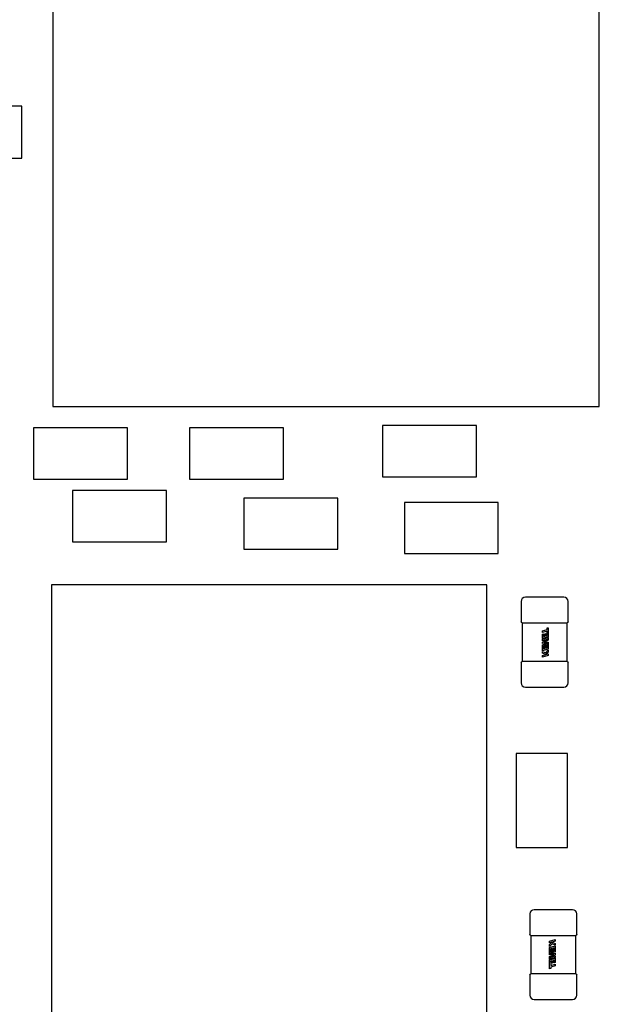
# Model space of a CAD drawing. Header units: millimetres. Extents: x 4 to 585, y 130 to 416.
# Tile 40 of 100: x 356.61 to 363.41, y 159.86 to 171.39. Entities that reach past the tile are written whole.
import ezdxf

# ---------------------------------------------------------------- set-up
doc = ezdxf.new("R2010")
doc.units = ezdxf.units.MM
doc.header["$LTSCALE"] = 0.75
doc.layers.add('Dimensions', color=7, linetype='Continuous', lineweight=13)
doc.layers.add('Visible', color=7, linetype='Continuous', lineweight=25)
doc.styles.get("Standard").update_dxf_attribs({"font": 'cour.ttf'})
doc.dimstyles.new('ISO-25', dxfattribs={"dimtxt": 2.5, "dimasz": 2.5, "dimexe": 1.5, "dimexo": 1.5, "dimgap": 1, "dimtad": 1, "dimdec": 1, "dimdsep": 46, "dimtxsty": 'Standard', "dimcen": 0, "dimclrd": 256, "dimclre": 256, "dimclrt": 256, "dimazin": 2, "dimtp": 0.1, "dimtm": 0.1, "dimtfac": 0.72, "dimtdec": 1, "dimtmove": 0, "dimatfit": 3, "dimfxl": 1, "dimarcsym": 0})

# ---------------------------------------------------------------- blocks, each defined once
blk = doc.blocks.new('*D66')
at = {"layer": 'Defpoints', "color": 0, "transparency": 16777216}
for p in [(365.906998, 168.828999), (374.653969, 168.828999)]:
    blk.add_point(p, dxfattribs=at)
at = {"layer": 'Dimensions', "lineweight": -2, "transparency": 16777216}
blk.add_line((367.406998, 168.828999), (385.303542, 168.828999), dxfattribs=at)
at = {"layer": 'Dimensions', "transparency": 16777216, "insert": (380.478756, 171.233913), "char_height": 2.5, "attachment_point": 5}
blk.add_mtext('20.1', dxfattribs=at)
blk = doc.blocks.new('*D67')
at = {"layer": 'Defpoints', "color": 0, "transparency": 16777216}
for p in [(365.906998, 184.577273), (365.906998, 168.828999)]:
    blk.add_point(p, dxfattribs=at)
at = {"layer": 'Dimensions', "lineweight": -2, "transparency": 16777216}
blk.add_line((365.906998, 170.328999), (365.906998, 195.096504), dxfattribs=at)
at = {"layer": 'Dimensions', "transparency": 16777216, "insert": (363.502084, 190.336888), "char_height": 2.5, "attachment_point": 5, "rotation": 90}
blk.add_mtext('46.7', dxfattribs=at)
blk = doc.blocks.new('*D69')
at = {"layer": 'Defpoints', "color": 0, "transparency": 16777216}
for p in [(352.154398, 178.958599), (374.653969, 178.958599)]:
    blk.add_point(p, dxfattribs=at)
at = {"layer": 'Dimensions', "lineweight": -2, "transparency": 16777216}
blk.add_line((353.654398, 178.958599), (385.305679, 178.958599), dxfattribs=at)
at = {"layer": 'Dimensions', "transparency": 16777216, "insert": (380.479824, 181.363513), "char_height": 2.5, "attachment_point": 5}
blk.add_mtext('30.3', dxfattribs=at)

msp = doc.modelspace()

# ---------------------------------------------------------------- linework, layer by layer
at = {"layer": 'Visible'}
for p, q in [((356.997, 171.963, 2.355), (356.997, 166.863, 2.355)), ((363.397, 166.863, 2.355), (363.397, 171.963, 2.355)), ((356.636, 170.378, 1.542), (356.026, 170.378, 1.542)), ((356.636, 169.769, 1.542), (356.636, 170.378, 1.542)), ((356.026, 169.769, 1.542), (356.636, 169.769, 1.542)), ((356.997, 166.863, 2.355), (363.397, 166.863, 2.355)), ((357.872, 166.614, 2.105), (356.772, 166.614, 2.105)), ((356.772, 166.614, 2.105), (356.772, 166.014, 2.105)), ((357.872, 166.014, 2.105), (357.872, 166.614, 2.105)), ((359.701, 166.614, 2.105), (358.601, 166.614, 2.105)), ((358.601, 166.614, 2.105), (358.601, 166.014, 2.105)), ((359.701, 166.014, 2.105), (359.701, 166.614, 2.105)), ((361.961, 166.64, 2.105), (360.861, 166.64, 2.105)), ((360.861, 166.64, 2.105), (360.861, 166.04, 2.105)), ((361.961, 166.04, 2.105), (361.961, 166.64, 2.105)), ((356.772, 166.014, 2.105), (357.872, 166.014, 2.105)), ((358.601, 166.014, 2.105), (359.701, 166.014, 2.105)), ((360.861, 166.04, 2.105), (361.961, 166.04, 2.105)), ((358.329, 165.878, 2.105), (357.229, 165.878, 2.105)), ((357.229, 165.878, 2.105), (357.229, 165.278, 2.105)), ((358.329, 165.278, 2.105), (358.329, 165.878, 2.105)), ((360.336, 165.791, 2.105), (359.236, 165.791, 2.105)), ((359.236, 165.791, 2.105), (359.236, 165.191, 2.105)), ((360.336, 165.191, 2.105), (360.336, 165.791, 2.105)), ((362.215, 165.741, 2.105), (361.115, 165.741, 2.105)), ((361.115, 165.741, 2.105), (361.115, 165.141, 2.105)), ((362.215, 165.141, 2.105), (362.215, 165.741, 2.105)), ((357.229, 165.278, 2.105), (358.329, 165.278, 2.105)), ((359.236, 165.191, 2.105), (360.336, 165.191, 2.105)), ((361.115, 165.141, 2.105), (362.215, 165.141, 2.105)), ((362.082, 164.775, 2.155), (356.982, 164.775, 2.155)), ((356.982, 164.775, 2.155), (356.982, 159.675, 2.155)), ((362.082, 159.675, 2.155), (362.082, 164.775, 2.155)), ((362.982, 164.629, 2.055), (362.532, 164.629, 2.055)), ((362.482, 164.579, 2.055), (362.482, 164.341, 2.055)), ((363.032, 164.341, 2.055), (363.032, 164.579, 2.055)), ((362.493, 164.329, 2.043), (362.493, 163.879, 2.043)), ((362.532, 164.329, 2.093), (362.533, 164.329, 2.093)), ((362.543, 164.329, 2.094), (362.971, 164.329, 2.094)), ((362.788, 164.27, 2.096), (362.801, 164.273, 2.096)), ((362.788, 164.251, 2.096), (362.788, 164.27, 2.096)), ((362.801, 164.273, 2.096), (362.801, 164.165, 2.096)), ((362.981, 164.329, 2.093), (362.982, 164.329, 2.093)), ((363.021, 163.879, 2.043), (363.021, 164.329, 2.043)), ((362.733, 164.236, 2.096), (362.788, 164.251, 2.096)), ((362.733, 164.216, 2.096), (362.733, 164.236, 2.096)), ((362.788, 164.232, 2.096), (362.733, 164.216, 2.096)), ((362.733, 164.197, 2.096), (362.746, 164.2, 2.096)), ((362.733, 164.146, 2.096), (362.733, 164.197, 2.096)), ((362.801, 164.165, 2.096), (362.733, 164.146, 2.096)), ((362.733, 164.138, 2.096), (362.801, 164.157, 2.096)), ((362.794, 164.138, 2.096), (362.733, 164.121, 2.096)), ((362.733, 164.106, 2.096), (362.794, 164.138, 2.096)), ((362.746, 164.2, 2.096), (362.746, 164.169, 2.096)), ((362.746, 164.169, 2.096), (362.763, 164.173, 2.096)), ((362.763, 164.202, 2.096), (362.775, 164.206, 2.096)), ((362.763, 164.173, 2.096), (362.763, 164.202, 2.096)), ((362.775, 164.206, 2.096), (362.775, 164.177, 2.096)), ((362.775, 164.177, 2.096), (362.788, 164.181, 2.096)), ((362.788, 164.212, 2.096), (362.788, 164.232, 2.096)), ((362.788, 164.181, 2.096), (362.788, 164.212, 2.096)), ((362.801, 164.157, 2.096), (362.801, 164.128, 2.096)), ((362.733, 164.121, 2.096), (362.733, 164.138, 2.096)), ((362.733, 164.088, 2.096), (362.733, 164.106, 2.096)), ((362.793, 164.092, 2.096), (362.733, 164.088, 2.096)), ((362.733, 164.074, 2.096), (362.793, 164.092, 2.096)), ((362.733, 164.002, 2.096), (362.733, 164.074, 2.096)), ((362.801, 164.078, 2.096), (362.746, 164.062, 2.096)), ((362.746, 164.062, 2.096), (362.746, 164.025, 2.096)), ((362.746, 164.025, 2.096), (362.763, 164.029, 2.096)), ((362.801, 164.128, 2.096), (362.753, 164.103, 2.096)), ((362.753, 164.103, 2.096), (362.801, 164.106, 2.096)), ((362.763, 164.058, 2.096), (362.775, 164.062, 2.096)), ((362.763, 164.029, 2.096), (362.763, 164.058, 2.096)), ((362.775, 164.062, 2.096), (362.775, 164.033, 2.096)), ((362.775, 164.033, 2.096), (362.788, 164.037, 2.096)), ((362.788, 164.067, 2.096), (362.801, 164.071, 2.096)), ((362.788, 164.037, 2.096), (362.788, 164.067, 2.096)), ((362.801, 164.106, 2.096), (362.801, 164.078, 2.096)), ((362.801, 164.071, 2.096), (362.801, 164.021, 2.096)), ((362.801, 164.021, 2.096), (362.733, 164.002, 2.096)), ((362.733, 163.994, 2.096), (362.77, 163.979, 2.096)), ((362.733, 163.974, 2.096), (362.733, 163.994, 2.096)), ((362.77, 163.959, 2.096), (362.733, 163.974, 2.096)), ((362.733, 163.949, 2.096), (362.77, 163.959, 2.096)), ((362.801, 163.949, 2.096), (362.733, 163.929, 2.096)), ((362.733, 163.929, 2.096), (362.733, 163.949, 2.096)), ((362.77, 163.979, 2.096), (362.801, 164.01, 2.096)), ((362.801, 163.988, 2.096), (362.772, 163.96, 2.096)), ((362.772, 163.96, 2.096), (362.801, 163.968, 2.096)), ((362.801, 164.01, 2.096), (362.801, 163.988, 2.096)), ((362.801, 163.968, 2.096), (362.801, 163.949, 2.096)), ((362.482, 163.867, 2.055), (362.482, 163.629, 2.055)), ((362.533, 163.879, 2.093), (362.532, 163.879, 2.093)), ((362.971, 163.879, 2.094), (362.543, 163.879, 2.094)), ((362.982, 163.879, 2.093), (362.981, 163.879, 2.093)), ((363.032, 163.629, 2.055), (363.032, 163.867, 2.055)), ((362.532, 163.579, 2.055), (362.982, 163.579, 2.055)), ((363.024, 162.8, 2.105), (362.424, 162.8, 2.105)), ((362.424, 162.8, 2.105), (362.424, 161.7, 2.105)), ((363.024, 161.7, 2.105), (363.024, 162.8, 2.105)), ((362.424, 161.7, 2.105), (363.024, 161.7, 2.105)), ((362.584, 160.922, 2.055), (362.584, 160.684, 2.055)), ((363.084, 160.972, 2.055), (362.634, 160.972, 2.055)), ((363.134, 160.684, 2.055), (363.134, 160.922, 2.055)), ((362.595, 160.672, 2.043), (362.595, 160.222, 2.043)), ((362.634, 160.672, 2.093), (362.635, 160.672, 2.093)), ((362.645, 160.672, 2.094), (363.073, 160.672, 2.094)), ((362.816, 160.602, 2.096), (362.883, 160.622, 2.096)), ((362.816, 160.583, 2.096), (362.816, 160.602, 2.096)), ((362.844, 160.591, 2.096), (362.816, 160.583, 2.096)), ((362.816, 160.563, 2.096), (362.844, 160.591, 2.096)), ((362.846, 160.572, 2.096), (362.816, 160.541, 2.096)), ((362.883, 160.603, 2.096), (362.846, 160.592, 2.096)), ((362.846, 160.592, 2.096), (362.883, 160.577, 2.096)), ((362.883, 160.557, 2.096), (362.846, 160.572, 2.096)), ((362.883, 160.622, 2.096), (362.883, 160.603, 2.096)), ((362.883, 160.577, 2.096), (362.883, 160.557, 2.096)), ((363.083, 160.672, 2.093), (363.084, 160.672, 2.093)), ((363.123, 160.222, 2.043), (363.123, 160.672, 2.043)), ((362.816, 160.541, 2.096), (362.816, 160.563, 2.096)), ((362.816, 160.53, 2.096), (362.883, 160.549, 2.096)), ((362.816, 160.48, 2.096), (362.816, 160.53, 2.096)), ((362.816, 160.474, 2.096), (362.87, 160.489, 2.096)), ((362.828, 160.484, 2.096), (362.816, 160.48, 2.096)), ((362.816, 160.445, 2.096), (362.816, 160.474, 2.096)), ((362.883, 160.477, 2.096), (362.823, 160.46, 2.096)), ((362.823, 160.46, 2.096), (362.883, 160.463, 2.096)), ((362.841, 160.518, 2.096), (362.828, 160.515, 2.096)), ((362.828, 160.515, 2.096), (362.828, 160.484, 2.096)), ((362.841, 160.489, 2.096), (362.841, 160.518, 2.096)), ((362.853, 160.493, 2.096), (362.841, 160.489, 2.096)), ((362.87, 160.527, 2.096), (362.853, 160.522, 2.096)), ((362.853, 160.522, 2.096), (362.853, 160.493, 2.096)), ((362.87, 160.489, 2.096), (362.87, 160.527, 2.096)), ((362.883, 160.549, 2.096), (362.883, 160.477, 2.096)), ((362.883, 160.463, 2.096), (362.883, 160.445, 2.096)), ((362.864, 160.448, 2.096), (362.816, 160.445, 2.096)), ((362.816, 160.424, 2.096), (362.864, 160.448, 2.096)), ((362.816, 160.394, 2.096), (362.816, 160.424, 2.096)), ((362.883, 160.413, 2.096), (362.816, 160.394, 2.096)), ((362.816, 160.386, 2.096), (362.883, 160.405, 2.096)), ((362.816, 160.278, 2.096), (362.816, 160.386, 2.096)), ((362.883, 160.445, 2.096), (362.823, 160.413, 2.096)), ((362.823, 160.413, 2.096), (362.883, 160.431, 2.096)), ((362.841, 160.374, 2.096), (362.828, 160.371, 2.096)), ((362.828, 160.371, 2.096), (362.829, 160.34, 2.096)), ((362.829, 160.34, 2.096), (362.829, 160.319, 2.096)), ((362.829, 160.319, 2.096), (362.883, 160.335, 2.096)), ((362.841, 160.345, 2.096), (362.841, 160.374, 2.096)), ((362.853, 160.349, 2.096), (362.841, 160.345, 2.096)), ((362.87, 160.383, 2.096), (362.853, 160.378, 2.096)), ((362.853, 160.378, 2.096), (362.853, 160.349, 2.096)), ((362.87, 160.351, 2.096), (362.87, 160.383, 2.096)), ((362.883, 160.354, 2.096), (362.87, 160.351, 2.096)), ((362.883, 160.431, 2.096), (362.883, 160.413, 2.096)), ((362.883, 160.405, 2.096), (362.883, 160.354, 2.096)), ((362.883, 160.335, 2.096), (362.883, 160.316, 2.096)), ((362.635, 160.222, 2.093), (362.634, 160.222, 2.093)), ((363.073, 160.222, 2.094), (362.645, 160.222, 2.094)), ((362.829, 160.282, 2.096), (362.816, 160.278, 2.096)), ((362.883, 160.316, 2.096), (362.829, 160.3, 2.096)), ((362.829, 160.3, 2.096), (362.829, 160.282, 2.096)), ((363.084, 160.222, 2.093), (363.083, 160.222, 2.093)), ((362.584, 160.21, 2.055), (362.584, 159.972, 2.055)), ((363.134, 159.972, 2.055), (363.134, 160.21, 2.055)), ((362.634, 159.922, 2.055), (363.084, 159.922, 2.055))]:
    msp.add_line(p, q, dxfattribs=at)
for centre, start, end in [((362.532, 164.579, 2.055), 90, 180), ((362.982, 164.579, 2.055), 0, 90), ((362.532, 163.629, 2.055), 180, 270), ((362.982, 163.629, 2.055), 270, 0), ((362.634, 160.922, 2.055), 90, 180), ((363.084, 160.922, 2.055), 0, 90), ((362.634, 159.972, 2.055), 180, 270), ((363.084, 159.972, 2.055), 270, 0)]:
    msp.add_arc(centre, 0.05, start, end, dxfattribs=at)
at = {"layer": 'Visible', "extrusion": (5.1033e-12, 0, -1)}
for centre, start, end in [((-362.494, 164.341, -2.055), 270, 360), ((-363.02, 164.341, -2.055), 180, 270), ((-362.494, 163.867, -2.055), 0, 90), ((-363.02, 163.867, -2.055), 90, 180)]:
    msp.add_arc(centre, 0.012, start, end, dxfattribs=at)
at = {"layer": 'Visible', "extrusion": (0, 1, 0)}
for centre, start, end in [((-362.532, 2.055, 164.329), 360, 90), ((-362.982, 2.055, 164.329), 90, 180), ((-362.634, 2.055, 160.672), 0, 90), ((-363.084, 2.055, 160.672), 90, 180)]:
    msp.add_arc(centre, 0.038, start, end, dxfattribs=at)
at = {"layer": 'Visible', "extrusion": (0, -1, 0)}
for centre, start, end in [((362.532, 2.055, -163.879), 90, 180), ((362.982, 2.055, -163.879), 0, 90), ((362.634, 2.055, -160.222), 90, 180), ((363.084, 2.055, -160.222), 360, 90)]:
    msp.add_arc(centre, 0.038, start, end, dxfattribs=at)
at = {"layer": 'Visible', "extrusion": (-5.1033e-12, 0, -1)}
for centre, start, end in [((-362.596, 160.684, -2.055), 270, 360), ((-363.122, 160.684, -2.055), 180, 270), ((-362.596, 160.21, -2.055), 0, 90), ((-363.122, 160.21, -2.055), 90, 180)]:
    msp.add_arc(centre, 0.012, start, end, dxfattribs=at)
at = {"layer": 'Visible'}
for points in [[(362.533, 164.329, 2.093), (362.537, 164.329, 2.094), (362.54, 164.329, 2.094), (362.543, 164.329, 2.094)], [(362.971, 164.329, 2.094), (362.975, 164.329, 2.094), (362.978, 164.329, 2.094), (362.981, 164.329, 2.093)], [(362.543, 163.879, 2.094), (362.54, 163.879, 2.094), (362.537, 163.879, 2.094), (362.533, 163.879, 2.093)], [(362.981, 163.879, 2.093), (362.978, 163.879, 2.094), (362.975, 163.879, 2.094), (362.971, 163.879, 2.094)], [(362.635, 160.672, 2.093), (362.638, 160.672, 2.094), (362.642, 160.672, 2.094), (362.645, 160.672, 2.094)], [(363.073, 160.672, 2.094), (363.076, 160.672, 2.094), (363.08, 160.672, 2.094), (363.083, 160.672, 2.093)], [(362.645, 160.222, 2.094), (362.642, 160.222, 2.094), (362.638, 160.222, 2.094), (362.635, 160.222, 2.093)], [(363.083, 160.222, 2.093), (363.08, 160.222, 2.094), (363.076, 160.222, 2.094), (363.073, 160.222, 2.094)]]:
    msp.add_open_spline(points, degree=3, dxfattribs=at)

# ---------------------------------------------------------------- dimensions: what is measured, and where the dimension line sits
at = {"layer": 'Dimensions'}
for feature_location, offset, dtype, picture, middle in [((365.907, 168.829), (0, 15.748), 1, '*D67', (363.502, 190.337)), ((352.154, 178.959), (22.5, 0), 0, '*D69', (380.48, 181.364)), ((365.907, 168.829), (8.747, 0), 0, '*D66', (380.479, 171.234))]:
    dim = msp.add_ordinate_dim(feature_location=feature_location, offset=offset, dtype=dtype, origin=(319.196, 148.687), dimstyle='ISO-25', override={"dimlfac": 1}, dxfattribs=at)
    dim.commit()
    dim.dimension.update_dxf_attribs({"geometry": picture, "text_midpoint": middle})

doc.saveas('drawing.dxf')
